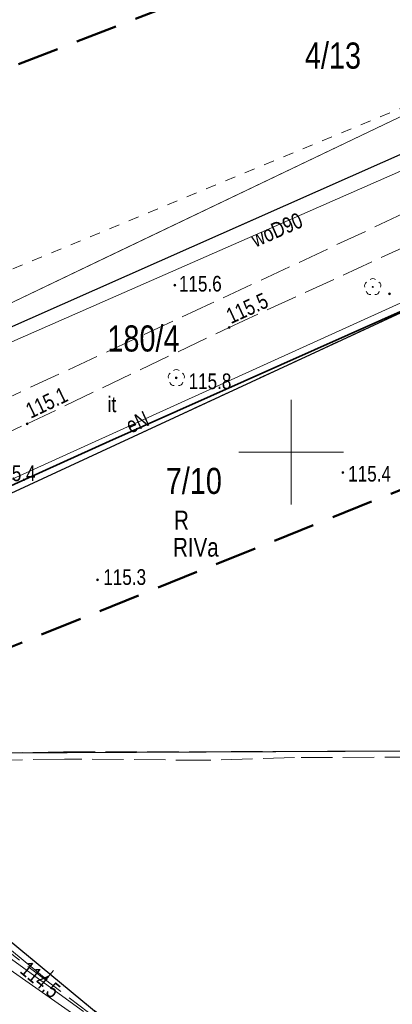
# Model space of a CAD drawing. Header units: metres. Extents: x 6443052 to 6445155, y 6013553 to 6014840.
# Tile 6 of 36: x 6443174 to 6443210, y 6013647 to 6013741. Entities that reach past the tile are written whole.
import ezdxf
from ezdxf.enums import TextEntityAlignment as Align

# ---------------------------------------------------------------- set-up
doc = ezdxf.new("R2010")
doc.units = ezdxf.units.M
doc.header["$MEASUREMENT"] = 0
for name, pattern in [('L_0_03', [2, 1, -1]), ('L_0_06', [4, 3, -1]), ('L_0_0C', [6, 4, -2]), ('L_0_69', [0]), ('L_0_AD', [0])]:
    doc.linetypes.add(name, pattern=pattern)
doc.layers.get('0').update_dxf_attribs({"linetype": 'CONTINUOUS', "lineweight": 18})
for name, color, linetype, lineweight in [('209_oznaczenie_konturu_klasyfikacyjnego', 3, 'CONTINUOUS', 18), ('210_oznaczenie_konturu_uzytku_gruntowego', 3, 'CONTINUOUS', 18), ('211_numer_dzialki_ewidencyjnej', 96, 'CONTINUOUS', 18), ('217_kontur_klasyfikacyjny', 3, 'L_0_06', 18), ('218_kontur_uzytku_gruntowego', 3, 'L_0_06', 18), ('219_dzialka_ewidencyjna', 96, 'CONTINUOUS', 25), ('drzewo_lisciaste', 96, 'CONTINUOUS', 18), ('jezdnia', 7, 'L_0_06', 18), ('obszar_utwardzony', 7, 'L_0_06', 18), ('obudowa_ochronna_przewodu', 7, 'CONTINUOUS', 18), ('pikieta_naturalna_Atr2', 7, 'CONTINUOUS', 18), ('Plot_pomiar', 7, 'L_0_69', 35), ('przewod_elektroenergetyczny_podziemny', 1, 'CONTINUOUS', 18), ('przewod_elektroenergetyczny_podziemny_Atr1', 1, 'CONTINUOUS', 18), ('przewod_wodociagowy', 5, 'CONTINUOUS', 18), ('przewod_wodociagowy_Atr1', 5, 'CONTINUOUS', 18), ('rzedna_Atr2', 30, 'CONTINUOUS', 18), ('siatka', 7, 'CONTINUOUS', 18), ('srednie_nap_pomiar', 1, 'L_0_AD', 18), ('uzytek_pomiar', 7, 'L_0_03', 18), ('ZAKRES', 212, 'L_0_0C', 50)]:
    doc.layers.add(name, color=color, linetype=linetype, lineweight=lineweight)
doc.styles.add('Arial CE', font='Arial CE.ttf')
doc.linetypes.add('L_0_69_SHX', pattern='A,0,-0.5,-1,-1,-1,-1,-1,[7,STARKOWO_STARKÓWKO.shx,S=0.1,R=0,X=0,Y=0],-1,-1,-1,-1,-0.5', length=10)
doc.linetypes.add('L_0_AD_SHX_E', pattern='A,0,-1.2,-2.4,-2.4,-2.4,-2.4,-2.4,[17,STARKOWO_STARKÓWKO.shx,S=0.1,R=0,X=0,Y=0],-2.4,[18,STARKOWO_STARKÓWKO.shx,S=0.1,R=0,X=0,Y=0],-2.4,[19,STARKOWO_STARKÓWKO.shx,S=0.1,R=0,X=0,Y=0],-2.4,-2.4,-1.2', length=24)
doc.linetypes.add('L_0_AD_SHX_S', pattern='A,0,-1.2,-2.4,-2.4,[13,STARKOWO_STARKÓWKO.shx,S=0.1,R=0,X=0,Y=0],-2.4,[14,STARKOWO_STARKÓWKO.shx,S=0.1,R=0,X=0,Y=0],-2.4,[15,STARKOWO_STARKÓWKO.shx,S=0.1,R=0,X=0,Y=0],-2.4,[16,STARKOWO_STARKÓWKO.shx,S=0.1,R=0,X=0,Y=0],-2.4,-2.4,-2.4,-2.4,-1.2', length=24)

msp = doc.modelspace()

# ---------------------------------------------------------------- hatches: boundary and pattern name
at = {"linetype": 'Continuous', "lineweight": 13}
for points in [[(6443188.87, 6013715.889, 1), (6443188.87, 6013716.071, 1)], [(6443209.4, 6013715.069, 1), (6443209.4, 6013715.251, 1)], [(6443194.07, 6013711.849, 1), (6443194.07, 6013712.031, 1)], [(6443189.01, 6013707.009, 1), (6443189.01, 6013707.191, 1)], [(6443174.74, 6013702.619, 1), (6443174.74, 6013702.801, 1)], [(6443204.94, 6013697.949, 1), (6443204.94, 6013698.131, 1)], [(6443181.49, 6013687.699, 1), (6443181.49, 6013687.881, 1)], [(6443176.57, 6013649.469, 1), (6443176.57, 6013649.651, 1)]]:
    msp.add_hatch(color=0, dxfattribs=at).paths.add_polyline_path(points)
at = {"layer": 'drzewo_lisciaste', "linetype": 'Continuous', "lineweight": 18}
for points in [[(6443207.79, 6013715.76, 1), (6443207.79, 6013715.86, 1)], [(6443189.01, 6013707.05, 1), (6443189.01, 6013707.15, 1)]]:
    msp.add_hatch(color=256, dxfattribs=at).paths.add_polyline_path(points)

# ---------------------------------------------------------------- linework, layer by layer
at = {"color": 0, "linetype": 'Continuous', "lineweight": 13}
for centre in [(6443188.87, 6013715.98), (6443209.4, 6013715.16), (6443194.07, 6013711.94), (6443189.01, 6013707.1), (6443174.74, 6013702.71), (6443204.94, 6013698.04), (6443181.49, 6013687.79), (6443176.57, 6013649.56)]:
    msp.add_circle(centre, 0.0906, dxfattribs=at)
at = {"layer": '217_kontur_klasyfikacyjny', "lineweight": 18}
for p, q in [((6443158.088, 6013705.25), (6443232.877, 6013738.44)), ((6443221.46, 6013718.47), (6443161.76, 6013690.76)), ((6443151.46, 6013671.13), (6443221.55, 6013671.46))]:
    msp.add_line(p, q, dxfattribs=at)
at = {"layer": '218_kontur_uzytku_gruntowego', "lineweight": 18}
for p, q in [((6443158.088, 6013705.25), (6443232.877, 6013738.44)), ((6443232.88, 6013738.44), (6443158.09, 6013705.25)), ((6443161.76, 6013690.76), (6443221.46, 6013718.47)), ((6443221.46, 6013718.47), (6443161.76, 6013690.76)), ((6443151.46, 6013671.13), (6443221.55, 6013671.46)), ((6443186.59, 6013642.1), (6443151.46, 6013671.13))]:
    msp.add_line(p, q, dxfattribs=at)
at = {"layer": '219_dzialka_ewidencyjna', "linetype": 'Continuous', "lineweight": 25}
for p, q in [((6443232.88, 6013738.44), (6443158.09, 6013705.25)), ((6443161.76, 6013690.76), (6443221.46, 6013718.47)), ((6443151.46, 6013671.13), (6443221.55, 6013671.46)), ((6443151.46, 6013671.13), (6443186.59, 6013642.1))]:
    msp.add_line(p, q, dxfattribs=at)
at = {"layer": 'drzewo_lisciaste', "lineweight": 18}
for centre in [(6443207.79, 6013715.81), (6443189.01, 6013707.1)]:
    msp.add_circle(centre, 0.05, dxfattribs=at)
for centre, start, end in [((6443207.41, 6013715.934), 121.308, 202.548), ((6443207.79, 6013716.21), 49.272, 130.728), ((6443208.17, 6013715.934), 337.452, 58.692), ((6443207.555, 6013715.486), 193.221, 274.871), ((6443208.025, 6013715.486), 265.129, 346.779), ((6443189.01, 6013707.5), 49.272, 130.728), ((6443188.63, 6013707.224), 121.308, 202.548), ((6443189.39, 6013707.224), 337.452, 58.692), ((6443188.775, 6013706.776), 193.221, 274.871), ((6443189.245, 6013706.776), 265.129, 346.779)]:
    msp.add_arc(centre, 0.4, start, end, dxfattribs=at)
at = {"layer": 'jezdnia', "lineweight": 18}
for p, q in [((6443246.93, 6013739.78), (6443192.3, 6013714.21)), ((6443194.07, 6013711.94), (6443248.53, 6013736.97)), ((6443192.3, 6013714.21), (6443170.42, 6013704.05)), ((6443174.74, 6013702.71), (6443194.07, 6013711.94)), ((6443156.93, 6013694.62), (6443174.74, 6013702.71)), ((6443165.32, 6013658.1), (6443175.58, 6013650.2)), ((6443175.58, 6013650.2), (6443180.61, 6013646.38))]:
    msp.add_line(p, q, dxfattribs=at)
at = {"layer": 'obszar_utwardzony', "lineweight": 18}
for p, q in [((6443167.29, 6013671.12), (6443178.24, 6013671.32)), ((6443178.24, 6013671.32), (6443200.45, 6013671.35)), ((6443200.45, 6013671.35), (6443227.88, 6013671.47)), ((6443178.32, 6013670.63), (6443167.29, 6013670.44)), ((6443191.97, 6013670.52), (6443178.32, 6013670.63)), ((6443200.3, 6013670.78), (6443191.97, 6013670.52)), ((6443227.93, 6013670.87), (6443200.3, 6013670.78))]:
    msp.add_line(p, q, dxfattribs=at)
at = {"layer": 'obudowa_ochronna_przewodu', "linetype": 'Continuous', "lineweight": 18}
msp.add_line((6443172.82, 6013650.68), (6443192.25, 6013637.07), dxfattribs=at)
at = {"layer": 'Plot_pomiar', "linetype": 'L_0_69_SHX'}
for p, q in [((6443182.63, 6013701.04), (6443213.5, 6013714.84)), ((6443168.94, 6013694.86), (6443182.63, 6013701.04))]:
    msp.add_line(p, q, dxfattribs=at)
at = {"layer": 'Plot_pomiar', "linetype": 'Continuous'}
for p, q in [((6443182.63, 6013701.04), (6443213.5, 6013714.84)), ((6443168.94, 6013694.86), (6443182.63, 6013701.04))]:
    msp.add_line(p, q, dxfattribs=at)
at = {"layer": 'przewod_elektroenergetyczny_podziemny', "linetype": 'Continuous', "lineweight": 18}
for p, q in [((6443161.57, 6013692.09), (6443221.48, 6013719.3)), ((6443176.57, 6013649.56), (6443151.16, 6013670.6)), ((6443177.26, 6013650.41), (6443176.57, 6013649.56))]:
    msp.add_line(p, q, dxfattribs=at)
at = {"layer": 'przewod_wodociagowy', "linetype": 'Continuous', "lineweight": 18}
for p, q in [((6443167.15, 6013707.85), (6443227.01, 6013734.18)), ((6443168.05, 6013655.25), (6443180.15, 6013646.47))]:
    msp.add_line(p, q, dxfattribs=at)
at = {"layer": 'siatka', "color": 7, "linetype": 'Continuous', "lineweight": 13}
for p, q in [((6443200, 6013695), (6443200, 6013705)), ((6443195, 6013700), (6443205, 6013700))]:
    msp.add_line(p, q, dxfattribs=at)
at = {"layer": 'srednie_nap_pomiar', "linetype": 'Continuous'}
msp.add_line((6443222.37, 6013737.82), (6443143.27, 6013699.94), dxfattribs=at)
at = {"layer": 'srednie_nap_pomiar', "linetype": 'L_0_AD_SHX_S'}
msp.add_line((6443222.37, 6013737.82), (6443182.82, 6013718.88), dxfattribs=at)
at = {"layer": 'srednie_nap_pomiar', "linetype": 'L_0_AD_SHX_E'}
msp.add_line((6443182.82, 6013718.88), (6443143.27, 6013699.94), dxfattribs=at)
at = {"layer": 'uzytek_pomiar', "color": 7, "lineweight": 18}
msp.add_line((6443222.37, 6013737.82), (6443140.82, 6013704.07), dxfattribs=at)
at = {"layer": 'ZAKRES', "lineweight": 50}
for p, q in [((6443089.99, 6013704.63), (6443255.8, 6013768.84)), ((6443246.62, 6013710.98), (6443122.45, 6013660.89))]:
    msp.add_line(p, q, dxfattribs=at)

# ---------------------------------------------------------------- texts
at = {"layer": '209_oznaczenie_konturu_klasyfikacyjnego', "style": 'Arial CE', "width": 0.78}
msp.add_text('RIVa', height=1.8, dxfattribs=at).set_placement((6443188.7, 6013691.8), align=Align.TOP_LEFT)
at = {"layer": '210_oznaczenie_konturu_uzytku_gruntowego', "style": 'Arial CE', "width": 0.78}
msp.add_text('R', height=1.8, dxfattribs=at).set_placement((6443188.8, 6013694.4), align=Align.TOP_LEFT)
at = {"layer": '211_numer_dzialki_ewidencyjnej', "style": 'Arial CE', "width": 0.79}
for s, p in [('4/13', (6443201.3, 6013739.2)), ('180/4', (6443182.42, 6013712.13)), ('7/10', (6443188, 6013698.5))]:
    msp.add_text(s, height=2.5, dxfattribs=at).set_placement(p, align=Align.TOP_LEFT)
at = {"layer": 'pikieta_naturalna_Atr2', "style": 'Arial CE', "width": 0.78}
for s, p in [('115.6', (6443189.26, 6013716.87)), ('115.8', (6443190.18, 6013707.53)), ('115.4', (6443171.47, 6013698.73)), ('115.4', (6443205.44, 6013698.69)), ('115.3', (6443182.03, 6013688.8))]:
    msp.add_text(s, height=1.5, dxfattribs=at).set_placement(p, align=Align.TOP_LEFT)
for s, rotation, p in [('115.5', 24.7, (6443193.61, 6013713.61)), ('115.1', 25.5, (6443174.44, 6013704.54))]:
    msp.add_text(s, height=1.5, rotation=rotation, dxfattribs=at).set_placement(p, align=Align.TOP_LEFT)
at = {"layer": 'przewod_elektroenergetyczny_podziemny_Atr1', "style": 'Arial CE', "width": 0.78}
msp.add_text('eN', height=1.5, rotation=24.4, dxfattribs=at).set_placement((6443184.03, 6013703.13), align=Align.TOP_LEFT)
at = {"layer": 'przewod_wodociagowy_Atr1', "style": 'Arial CE', "width": 0.78}
msp.add_text('woD90', height=1.5, rotation=23.7, dxfattribs=at).set_placement((6443195.979, 6013720.943), align=Align.TOP_LEFT)
at = {"layer": 'rzedna_Atr2', "style": 'Arial CE', "width": 0.78}
msp.add_text('114.5', height=1.5, rotation=320.4, dxfattribs=at).set_placement((6443174.919, 6013651.409), align=Align.TOP_LEFT)
at = {"layer": 'uzytek_pomiar', "style": 'Arial CE', "width": 0.83}
msp.add_text('it', height=1.5, dxfattribs=at).set_placement((6443182.42, 6013705.33), align=Align.TOP_LEFT)

doc.saveas('drawing.dxf')
